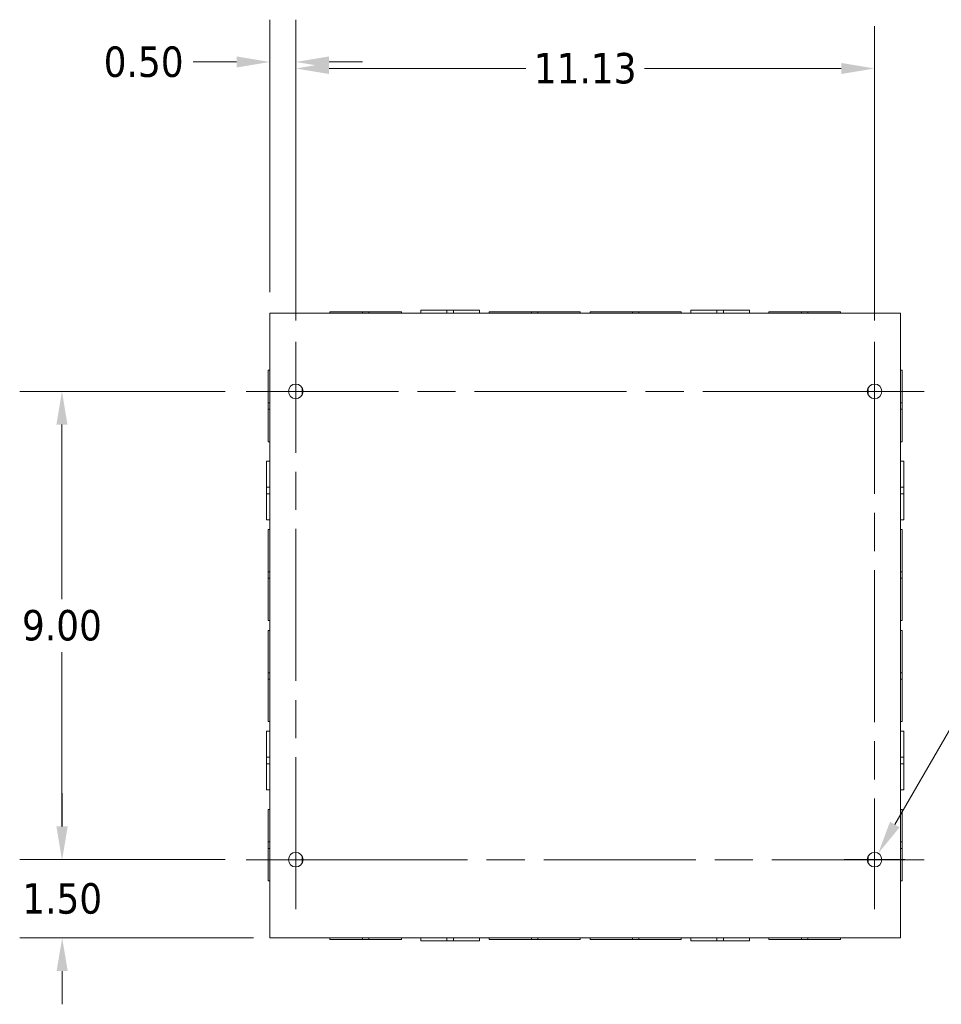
# Model space of a CAD drawing. Header units: inches. Extents: x 4 to 107, y 3 to 66.
# Tile 10 of 13: x 73 to 91, y 31 to 50. Entities that reach past the tile are written whole.
import ezdxf

# ---------------------------------------------------------------- set-up
doc = ezdxf.new("R2010")
doc.units = ezdxf.units.IN
doc.header["$LTSCALE"] = 6.5
doc.header["$MEASUREMENT"] = 0
doc.linetypes.add('CHAIN', pattern=[0.7087, 0.4724, -0.0591, 0.1181, -0.0591])
for name, color, linetype, lineweight in [('Center Mark (ANSI)', 7, 'Continuous', 5), ('Centerline (ANSI)', 7, 'Continuous', 5), ('Dimension (ANSI)', 7, 'Continuous', 5), ('Visible (ANSI)', 7, 'Continuous', 5)]:
    doc.layers.add(name, color=color, linetype=linetype, lineweight=lineweight)
doc.styles.add('ROMANS', font='tahoma.ttf')
doc.dimstyles.new('Default (ANSI)', dxfattribs={"dimscale": 6.5, "dimtxt": 0.09, "dimasz": 0.098425, "dimexe": 0.125, "dimexo": 0.0625, "dimgap": 0.031496, "dimtad": 0, "dimtih": 1, "dimtoh": 1, "dimrnd": 1e-08, "dimzin": 0, "dimdsep": 46, "dimtxsty": 'ROMANS', "dimcen": 0.09, "dimdle": 0.393701, "dimclrd": 256, "dimclre": 256, "dimclrt": 256, "dimadec": 0, "dimazin": 0, "dimtfac": 1.111111, "dimtofl": 0, "dimtmove": 0, "dimatfit": 3, "dimfxl": 0, "dimtolj": 1, "dimtzin": 0, "dimlwd": -1, "dimlwe": -1, "dimarcsym": 0})

# ---------------------------------------------------------------- blocks, each defined once
blk = doc.blocks.new('*D14')
at = {"layer": 'Defpoints', "color": 0}
for p in [(78.543, 49.222), (78.043, 44.392), (78.543, 43.845)]:
    blk.add_point(p, dxfattribs=at)
at = {"layer": 'Dimension (ANSI)'}
for p, q in [((78.043, 44.798), (78.043, 50.035)), ((78.543, 44.251), (78.543, 50.035)), ((77.404, 49.222), (76.572, 49.222)), ((79.183, 49.222), (79.823, 49.222))]:
    blk.add_line(p, q, dxfattribs=at)
for points in [[(77.404, 49.329), (77.404, 49.116), (78.043, 49.222)], [(79.183, 49.329), (79.183, 49.116), (78.543, 49.222)]]:
    blk.add_solid(points, dxfattribs=at)
at = {"layer": 'Dimension (ANSI)', "insert": (75.619, 49.222), "char_height": 0.585, "attachment_point": 5, "style": 'ROMANS'}
blk.add_mtext('\\A1;0.50', dxfattribs=at)
blk = doc.blocks.new('*D15')
at = {"layer": 'Defpoints', "color": 0}
for p in [(89.668, 49.097), (78.543, 43.845), (89.668, 43.845)]:
    blk.add_point(p, dxfattribs=at)
at = {"layer": 'Dimension (ANSI)'}
for p, q in [((78.543, 44.251), (78.543, 49.91)), ((89.668, 44.251), (89.668, 49.91)), ((79.183, 49.097), (82.968, 49.097)), ((89.029, 49.097), (85.244, 49.097))]:
    blk.add_line(p, q, dxfattribs=at)
for points in [[(79.183, 49.204), (79.183, 48.991), (78.543, 49.097)], [(89.029, 49.204), (89.029, 48.991), (89.668, 49.097)]]:
    blk.add_solid(points, dxfattribs=at)
at = {"layer": 'Dimension (ANSI)', "insert": (84.106, 49.097), "char_height": 0.585, "attachment_point": 5, "style": 'ROMANS'}
blk.add_mtext('\\A1;11.13', dxfattribs=at)
blk = doc.blocks.new('*D16')
at = {"layer": 'Defpoints', "color": 0}
for p in [(74.053, 33.892), (77.59, 33.892), (78.137, 32.392)]:
    blk.add_point(p, dxfattribs=at)
at = {"layer": 'Dimension (ANSI)'}
for p, q in [((74.053, 34.531), (74.053, 35.171)), ((77.184, 33.892), (73.24, 33.892)), ((77.731, 32.392), (73.24, 32.392)), ((74.053, 31.752), (74.053, 31.112))]:
    blk.add_line(p, q, dxfattribs=at)
for points in [[(73.946, 34.531), (74.159, 34.531), (74.053, 33.892)], [(73.946, 31.752), (74.159, 31.752), (74.053, 32.392)]]:
    blk.add_solid(points, dxfattribs=at)
at = {"layer": 'Dimension (ANSI)', "insert": (74.053, 33.142), "char_height": 0.585, "attachment_point": 5, "style": 'ROMANS'}
blk.add_mtext('\\A1;1.50', dxfattribs=at)
blk = doc.blocks.new('*D17')
at = {"layer": 'Defpoints', "color": 0}
for p in [(74.048, 42.892), (77.59, 42.892), (77.59, 33.892)]:
    blk.add_point(p, dxfattribs=at)
at = {"layer": 'Dimension (ANSI)'}
for p, q in [((77.184, 42.892), (73.236, 42.892)), ((74.048, 42.252), (74.048, 38.901)), ((74.048, 34.531), (74.048, 37.882)), ((77.184, 33.892), (73.236, 33.892))]:
    blk.add_line(p, q, dxfattribs=at)
for points in [[(73.942, 42.252), (74.155, 42.252), (74.048, 42.892)], [(73.942, 34.531), (74.155, 34.531), (74.048, 33.892)]]:
    blk.add_solid(points, dxfattribs=at)
at = {"layer": 'Dimension (ANSI)', "insert": (74.048, 38.392), "char_height": 0.585, "attachment_point": 5, "style": 'ROMANS'}
blk.add_mtext('\\A1;9.00', dxfattribs=at)
blk = doc.blocks.new('*D18')
at = {"layer": 'Defpoints', "color": 0}
for p in [(89.739, 34.013), (89.598, 33.77)]:
    blk.add_point(p, dxfattribs=at)
at = {"layer": 'Dimension (ANSI)'}
for p, q in [((92.561, 38.902), (90.059, 34.567)), ((93.396, 38.902), (92.561, 38.902)), ((89.668, 33.307), (89.668, 34.477)), ((89.083, 33.892), (90.253, 33.892))]:
    blk.add_line(p, q, dxfattribs=at)
blk.add_solid([(89.966, 34.621), (90.151, 34.514), (89.739, 34.013)], dxfattribs=at)
at = {"layer": 'Dimension (ANSI)', "insert": (95.405, 38.902), "char_height": 0.585, "attachment_point": 5, "style": 'ROMANS'}
blk.add_mtext('\\A1;∅0.281\\PMTG. TYP.', dxfattribs=at)

msp = doc.modelspace()

# ---------------------------------------------------------------- linework, layer by layer
at = {"layer": 'Center Mark (ANSI)', "linetype": 'CHAIN', "ltscale": 0.162818}
for p, q in [((77.5904, 42.8916), (79.4966, 42.8916)), ((90.6216, 42.8916), (88.7154, 42.8916)), ((89.6685, 32.9385), (89.6685, 34.8447)), ((77.5904, 33.8916), (79.4966, 33.8916))]:
    msp.add_line(p, q, dxfattribs=at)
at = {"layer": 'Centerline (ANSI)', "linetype": 'CHAIN', "ltscale": 0.952448}
for p, q in [((78.5435, 32.9385), (78.5435, 43.8447)), ((89.6685, 43.8447), (89.6685, 32.9385)), ((77.5904, 42.8916), (90.6216, 42.8916)), ((90.6216, 33.8916), (77.5904, 33.8916))]:
    msp.add_line(p, q, dxfattribs=at)
at = {"layer": 'Visible (ANSI)'}
for p, q in [((78.0435, 32.3916), (78.0435, 44.3916)), ((78.1372, 44.3916), (78.0435, 44.3916)), ((78.1372, 44.3916), (90.0747, 44.3916)), ((79.1985, 44.4228), (79.8235, 44.4228)), ((79.1985, 44.3916), (79.1985, 44.4228)), ((79.9485, 44.4228), (79.8235, 44.4228)), ((79.8235, 44.4228), (79.8235, 44.3916)), ((79.9485, 44.4228), (80.5735, 44.4228)), ((79.9485, 44.3916), (79.9485, 44.4228)), ((80.5735, 44.3916), (80.5735, 44.4228)), ((80.9485, 44.4541), (81.4484, 44.4541)), ((80.9485, 44.3916), (80.9485, 44.4541)), ((81.5736, 44.4541), (81.4484, 44.4541)), ((81.4484, 44.3916), (81.4484, 44.4541)), ((81.5736, 44.4541), (82.0735, 44.4541)), ((81.5736, 44.3916), (81.5736, 44.4541)), ((82.0735, 44.3916), (82.0735, 44.4541)), ((82.261, 44.4228), (83.0735, 44.4228)), ((82.261, 44.3916), (82.261, 44.4228)), ((83.1985, 44.4228), (83.0735, 44.4228)), ((83.0735, 44.4228), (83.0735, 44.3916)), ((83.1985, 44.4228), (84.011, 44.4228)), ((83.1985, 44.3916), (83.1985, 44.4228)), ((84.011, 44.3916), (84.011, 44.4228)), ((84.201, 44.4228), (85.0135, 44.4228)), ((84.201, 44.3916), (84.201, 44.4228)), ((85.0135, 44.4228), (85.0135, 44.3916)), ((85.1385, 44.4228), (85.0135, 44.4228)), ((85.1385, 44.4228), (85.951, 44.4228)), ((85.1385, 44.3916), (85.1385, 44.4228)), ((85.951, 44.3916), (85.951, 44.4228)), ((86.1385, 44.4541), (86.6384, 44.4541)), ((86.1385, 44.3916), (86.1385, 44.4541)), ((86.7636, 44.4541), (86.6384, 44.4541)), ((86.6384, 44.3916), (86.6384, 44.4541)), ((86.7636, 44.4541), (87.2635, 44.4541)), ((86.7636, 44.3916), (86.7636, 44.4541)), ((87.2635, 44.3916), (87.2635, 44.4541)), ((87.6385, 44.4228), (88.2635, 44.4228)), ((87.6385, 44.3916), (87.6385, 44.4228)), ((88.2635, 44.4228), (88.2635, 44.3916)), ((88.3885, 44.4228), (88.2635, 44.4228)), ((88.3885, 44.4228), (89.0135, 44.4228)), ((88.3885, 44.3916), (88.3885, 44.4228)), ((89.0135, 44.3916), (89.0135, 44.4228)), ((90.1685, 44.3916), (90.0747, 44.3916)), ((90.1685, 44.3916), (90.1685, 32.3916)), ((78.0122, 42.6741), (78.0122, 43.2991)), ((78.0435, 43.2991), (78.0122, 43.2991)), ((90.1685, 43.2991), (90.1997, 43.2991)), ((90.1997, 43.2991), (90.1997, 42.6741)), ((78.6685, 42.8272), (78.6685, 42.956)), ((89.5435, 42.956), (89.5435, 42.8272)), ((78.0122, 42.6741), (78.0122, 42.5491)), ((78.0435, 42.6741), (78.0122, 42.6741)), ((90.1997, 42.6741), (90.1685, 42.6741)), ((90.1997, 42.5491), (90.1997, 42.6741)), ((78.0122, 41.9241), (78.0122, 42.5491)), ((78.0122, 42.5491), (78.0435, 42.5491)), ((90.1997, 42.5491), (90.1685, 42.5491)), ((90.1997, 42.5491), (90.1997, 41.9241)), ((78.0435, 41.9241), (78.0122, 41.9241)), ((90.1685, 41.9241), (90.1997, 41.9241)), ((77.981, 41.0492), (77.981, 41.5491)), ((78.0435, 41.5491), (77.981, 41.5491)), ((90.1685, 41.5491), (90.231, 41.5491)), ((90.231, 41.5491), (90.231, 41.0491)), ((77.981, 41.0492), (77.981, 40.924)), ((78.0435, 41.0492), (77.981, 41.0492)), ((78.0435, 40.924), (77.981, 40.924)), ((77.981, 40.4241), (77.981, 40.924)), ((90.1685, 41.0491), (90.231, 41.0491)), ((90.1685, 40.9241), (90.231, 40.9241)), ((90.231, 40.9241), (90.231, 41.0491)), ((90.231, 40.9241), (90.231, 40.4241)), ((78.0435, 40.4241), (77.981, 40.4241)), ((90.1685, 40.4241), (90.231, 40.4241)), ((78.0122, 39.4241), (78.0122, 40.2366)), ((78.0435, 40.2366), (78.0122, 40.2366)), ((90.1685, 40.2366), (90.1997, 40.2366)), ((90.1997, 40.2366), (90.1997, 39.4241)), ((78.0122, 39.4241), (78.0122, 39.2991)), ((78.0435, 39.4241), (78.0122, 39.4241)), ((90.1997, 39.4241), (90.1685, 39.4241)), ((90.1997, 39.2991), (90.1997, 39.4241)), ((78.0122, 38.4866), (78.0122, 39.2991)), ((78.0122, 39.2991), (78.0435, 39.2991)), ((90.1997, 39.2991), (90.1685, 39.2991)), ((90.1997, 39.2991), (90.1997, 38.4866)), ((78.0435, 38.4866), (78.0122, 38.4866)), ((90.1685, 38.4866), (90.1997, 38.4866)), ((78.0122, 37.4841), (78.0122, 38.2966)), ((78.0435, 38.2966), (78.0122, 38.2966)), ((90.1685, 38.2966), (90.1997, 38.2966)), ((90.1997, 38.2966), (90.1997, 37.4841)), ((78.0122, 37.4841), (78.0122, 37.3591)), ((78.0435, 37.4841), (78.0122, 37.4841)), ((90.1997, 37.4841), (90.1685, 37.4841)), ((90.1997, 37.3591), (90.1997, 37.4841)), ((78.0122, 37.3591), (78.0435, 37.3591)), ((78.0122, 36.5466), (78.0122, 37.3591)), ((90.1997, 37.3591), (90.1685, 37.3591)), ((90.1997, 37.3591), (90.1997, 36.5466)), ((78.0435, 36.5466), (78.0122, 36.5466)), ((90.1685, 36.5466), (90.1997, 36.5466)), ((77.981, 35.8592), (77.981, 36.3591)), ((78.0435, 36.3591), (77.981, 36.3591)), ((90.1685, 36.3591), (90.231, 36.3591)), ((90.231, 36.3591), (90.231, 35.8591)), ((77.981, 35.8592), (77.981, 35.734)), ((78.0435, 35.8592), (77.981, 35.8592)), ((90.1685, 35.8591), (90.231, 35.8591)), ((90.231, 35.7341), (90.231, 35.8591)), ((78.0435, 35.734), (77.981, 35.734)), ((77.981, 35.2341), (77.981, 35.734)), ((90.1685, 35.7341), (90.231, 35.7341)), ((90.231, 35.7341), (90.231, 35.2341)), ((78.0435, 35.2341), (77.981, 35.2341)), ((90.1685, 35.2341), (90.231, 35.2341)), ((78.0122, 34.2341), (78.0122, 34.8591)), ((78.0435, 34.8591), (78.0122, 34.8591)), ((90.1685, 34.8591), (90.1997, 34.8591)), ((90.1997, 34.8591), (90.1997, 34.2341)), ((78.0122, 34.2341), (78.0122, 34.1091)), ((78.0435, 34.2341), (78.0122, 34.2341)), ((78.0122, 34.1091), (78.0435, 34.1091)), ((78.0122, 33.4841), (78.0122, 34.1091)), ((90.1997, 34.2341), (90.1685, 34.2341)), ((90.1997, 34.1091), (90.1685, 34.1091)), ((90.1997, 34.1091), (90.1997, 34.2341)), ((90.1997, 34.1091), (90.1997, 33.4841)), ((78.6685, 33.8272), (78.6685, 33.956)), ((89.5435, 33.956), (89.5435, 33.8272)), ((78.0435, 33.4841), (78.0122, 33.4841)), ((90.1685, 33.4841), (90.1997, 33.4841)), ((78.0435, 32.3916), (78.1372, 32.3916)), ((90.0747, 32.3916), (78.1372, 32.3916)), ((79.1985, 32.3916), (79.1985, 32.3603)), ((79.8235, 32.3603), (79.1985, 32.3603)), ((79.8235, 32.3916), (79.8235, 32.3603)), ((79.8235, 32.3603), (79.9485, 32.3603)), ((79.9485, 32.3603), (79.9485, 32.3916)), ((80.5735, 32.3603), (79.9485, 32.3603)), ((80.5735, 32.3916), (80.5735, 32.3603)), ((80.9485, 32.3916), (80.9485, 32.3291)), ((81.4484, 32.3916), (81.4484, 32.3291)), ((81.5736, 32.3916), (81.5736, 32.3291)), ((82.0735, 32.3916), (82.0735, 32.3291)), ((82.261, 32.3916), (82.261, 32.3603)), ((83.0735, 32.3603), (82.261, 32.3603)), ((83.0735, 32.3916), (83.0735, 32.3603)), ((83.0735, 32.3603), (83.1985, 32.3603)), ((83.1985, 32.3603), (83.1985, 32.3916)), ((84.011, 32.3603), (83.1985, 32.3603)), ((84.011, 32.3916), (84.011, 32.3603)), ((84.201, 32.3916), (84.201, 32.3603)), ((85.0135, 32.3603), (84.201, 32.3603)), ((85.0135, 32.3916), (85.0135, 32.3603)), ((85.0135, 32.3603), (85.1385, 32.3603)), ((85.1385, 32.3603), (85.1385, 32.3916)), ((85.951, 32.3603), (85.1385, 32.3603)), ((85.951, 32.3916), (85.951, 32.3603)), ((86.1385, 32.3916), (86.1385, 32.3291)), ((86.6384, 32.3916), (86.6384, 32.3291)), ((86.7636, 32.3916), (86.7636, 32.3291)), ((87.2635, 32.3916), (87.2635, 32.3291)), ((87.6385, 32.3916), (87.6385, 32.3603)), ((88.2635, 32.3603), (87.6385, 32.3603)), ((88.2635, 32.3916), (88.2635, 32.3603)), ((88.2635, 32.3603), (88.3885, 32.3603)), ((88.3885, 32.3603), (88.3885, 32.3916)), ((89.0135, 32.3603), (88.3885, 32.3603)), ((89.0135, 32.3916), (89.0135, 32.3603)), ((90.0747, 32.3916), (90.1685, 32.3916)), ((81.4484, 32.3291), (80.9485, 32.3291)), ((81.4484, 32.3291), (81.5736, 32.3291)), ((82.0735, 32.3291), (81.5736, 32.3291)), ((86.6384, 32.3291), (86.1385, 32.3291)), ((86.6384, 32.3291), (86.7636, 32.3291)), ((87.2635, 32.3291), (86.7636, 32.3291))]:
    msp.add_line(p, q, dxfattribs=at)
for centre in [(78.5435, 42.8916), (89.6685, 42.8916), (78.5435, 33.8916), (89.6685, 33.8916)]:
    msp.add_circle(centre, 0.1406, dxfattribs=at)

# ---------------------------------------------------------------- dimensions: what is measured, and where the dimension line sits
at = {"layer": 'Dimension (ANSI)'}
for base, p1, p2, picture, middle in [((78.5435, 49.2222), (78.0435, 44.3916), (78.5435, 43.8447), '*D14', (75.6191, 49.2222)), ((89.6684979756, 49.0972246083), (78.5434979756, 43.8447240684), (89.6684979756, 43.8447240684), '*D15', (84.1059979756, 49.0972246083))]:
    dim = msp.add_linear_dim(base=base, p1=p1, p2=p2, dimstyle='Default (ANSI)', override={"dimtih": 0, "dimtoh": 0, "dimdec": 2, "dimtp": 0, "dimtm": 0, "dimtdec": 2, "dimatfit": 1}, dxfattribs=at)
    dim.commit()
    dim.dimension.update_dxf_attribs({"geometry": picture, "text_midpoint": middle, "dimtype": 160})
for base, p1, p2, angle, picture, middle in [((74.0484, 42.8916), (77.5904, 33.8916), (77.5904, 42.8916), 270, '*D17', (74.0484, 38.3916)), ((74.0526, 33.8916), (78.1372, 32.3916), (77.5904, 33.8916), 90, '*D16', (74.0526, 33.1416))]:
    dim = msp.add_linear_dim(base=base, p1=p1, p2=p2, angle=angle, dimstyle='Default (ANSI)', override={"dimdec": 2, "dimtp": 0, "dimtm": 0, "dimtdec": 2, "dimatfit": 1}, dxfattribs=at)
    dim.commit()
    dim.dimension.update_dxf_attribs({"geometry": picture, "text_midpoint": middle, "dimtype": 160})
dim = msp.add_diameter_dim_2p(p1=(89.5982, 33.7698), p2=(89.7388, 34.0134), text='<>\\PMTG. TYP.', dimstyle='Default (ANSI)', override={"dimdec": 3, "dimlfac": 1, "dimtp": 0, "dimtm": 0, "dimtdec": 2}, dxfattribs=at)
dim.commit()
dim.dimension.update_dxf_attribs({"geometry": '*D18', "text_midpoint": (95.4051, 38.9021), "dimtype": 163})

doc.saveas('drawing.dxf')
